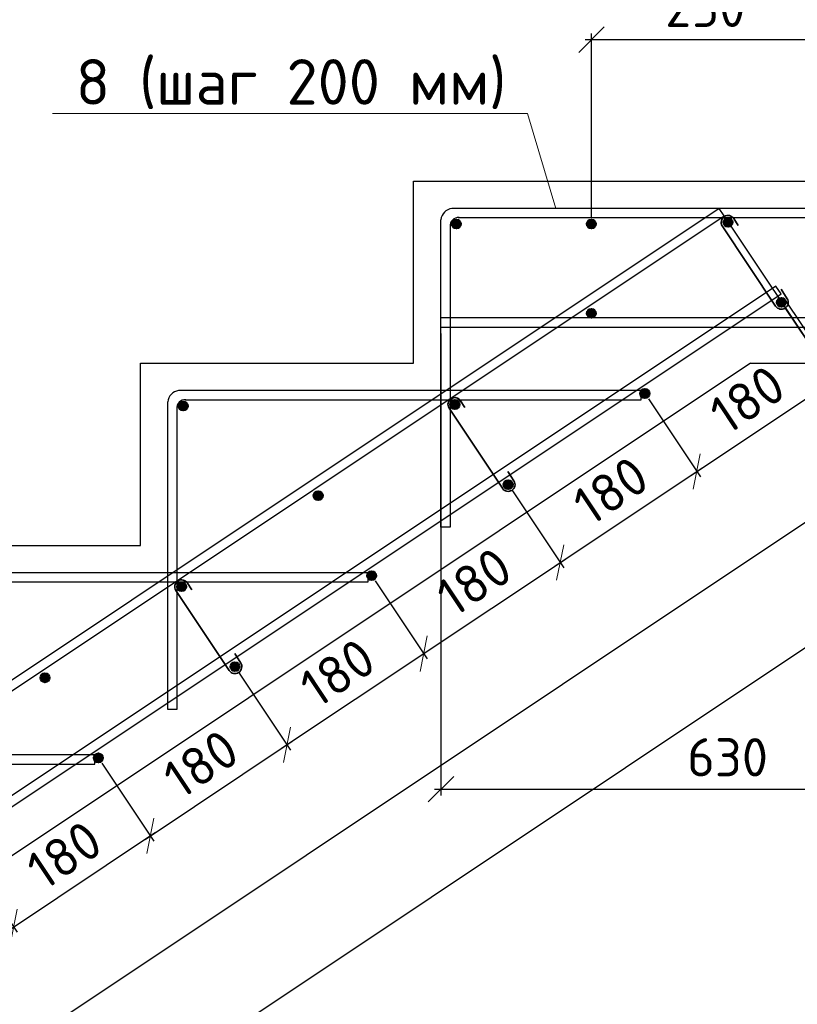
# Model space of a CAD drawing. Header units: millimetres. Extents: x 125896 to 2572636, y -120305 to 130347.
# Tile 160 of 256: x 403345 to 407614, y -103120 to -97715. Entities that reach past the tile are written whole.
import ezdxf

# ---------------------------------------------------------------- set-up
doc = ezdxf.new("R2010")
doc.units = ezdxf.units.MM
doc.linetypes.add('CENTER', pattern=[2, 1.25, -0.25, 0.25, -0.25])
for name, color, linetype, lineweight in [('Арматура', 152, 'Continuous', 40), ('ОСИ', 7, 'CENTER', 15), ('Основная 0.35', 200, 'Continuous', 35), ('Столовая Двери и окна', 7, 'Continuous', 15)]:
    doc.layers.add(name, color=color, linetype=linetype, lineweight=lineweight)
doc.layers.add('Столовая - обозначения', color=7, linetype='Continuous')
doc.styles.get("Standard").update_dxf_attribs({"font": 'isocpeur.ttf'})
doc.styles.add('ГОСТ', font='isocpeur.ttf')
doc.dimstyles.new('Осевые', dxfattribs={"dimscale": 0.7, "dimtxt": 450, "dimasz": 400, "dimexe": 100, "dimexo": 100, "dimgap": 100, "dimtad": 1, "dimdec": 0, "dimzin": 0, "dimdsep": 46, "dimtxsty": 'Standard', "dimblk": 'OBLIQUE', "dimcen": 9, "dimdle": 100, "dimazin": 0, "dimtm": 1e-09, "dimtfac": 1, "dimtdec": 0, "dimtofl": 0, "dimtmove": 0, "dimatfit": 3, "dimfxl": 1, "dimtolj": 1, "dimtzin": 0, "dimarcsym": 0})

# ---------------------------------------------------------------- blocks, each defined once
blk = doc.blocks.new('_OBLIQUE')
at = {"color": 0, "linetype": 'ByBlock'}
blk.add_line((-0.5, -0.5), (0.5, 0.5), dxfattribs=at)
blk = doc.blocks.new('*D1108')
at = {"layer": 'Defpoints', "color": 0, "linetype": 'ByBlock', "lineweight": 20, "ltscale": 13, "transparency": 16777216}
for p in [(407525.1, -99219.5, -900), (408145, -100149.3), (385633.9, -113813.7, -900)]:
    blk.add_point(p, dxfattribs=at)
at = {"layer": 'ОСИ', "color": 0, "linetype": 'ByBlock', "lineweight": -2, "ltscale": 13, "transparency": 16777216}
for p, q in [((407544.5, -99248.6), (408164.4, -100178.4)), ((386224.6, -114762.9), (408174.1, -100129.9)), ((385653.3, -113842.8), (386273.2, -114772.6))]:
    blk.add_line(p, q, dxfattribs=at)
at = {"layer": 'ОСИ', "color": 0, "linetype": 'ByBlock', "lineweight": -2, "ltscale": 13, "transparency": 16777216, "xscale": 140, "yscale": 140, "zscale": 140}
for p, rotation in [((408145, -100149.3), 33.69006752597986), ((386253.8, -114743.5), 213.6900675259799)]:
    blk.add_blockref('_OBLIQUE', p, dxfattribs=dict(at, rotation=rotation))
at = {"layer": 'ОСИ', "color": 0, "linetype": 'ByBlock', "ltscale": 13, "transparency": 16777216, "insert": (397102.3, -107300.8), "char_height": 210, "attachment_point": 5, "rotation": 33.6901}
blk.add_mtext('\\A1;5262', dxfattribs=at)
blk = doc.blocks.new('*D1109')
at = {"layer": 'Defpoints', "color": 0, "linetype": 'ByBlock', "lineweight": 20, "ltscale": 13, "transparency": 16777216}
for p in [(407212.6, -98792.8, -995.9), (408442.9, -100638.3), (384655.8, -113830.7, -995.9)]:
    blk.add_point(p, dxfattribs=at)
at = {"layer": 'ОСИ', "color": 0, "linetype": 'ByBlock', "lineweight": -2, "ltscale": 13, "transparency": 16777216}
for p, q in [((407232, -98822), (408462.4, -100667.4)), ((385857, -115695.6), (408472.1, -100618.9)), ((384675.2, -113859.9), (385905.5, -115705.3))]:
    blk.add_line(p, q, dxfattribs=at)
at = {"layer": 'ОСИ', "color": 0, "linetype": 'ByBlock', "lineweight": -2, "ltscale": 13, "transparency": 16777216, "xscale": 140, "yscale": 140, "zscale": 140}
for p, rotation in [((408442.9, -100638.3), 33.69006752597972), ((385886.1, -115676.2), 213.6900675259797)]:
    blk.add_blockref('_OBLIQUE', p, dxfattribs=dict(at, rotation=rotation))
at = {"layer": 'ОСИ', "color": 0, "linetype": 'ByBlock', "ltscale": 13, "transparency": 16777216, "insert": (397067.4, -108011.7), "char_height": 210, "attachment_point": 5, "rotation": 33.6901}
blk.add_mtext('\\A1;5422', dxfattribs=at)
blk = doc.blocks.new('*D1079')
at = {"layer": 'Defpoints', "color": 0, "linetype": 'ByBlock', "lineweight": 20, "ltscale": 13, "transparency": 16777216}
for p in [(403777.3, -101767.1, 95.9), (404062.6, -102195.2), (403027.3, -102267.1, 95.9)]:
    blk.add_point(p, dxfattribs=at)
at = {"layer": 'ОСИ', "color": 0, "linetype": 'ByBlock', "lineweight": -2, "ltscale": 13, "transparency": 16777216}
for p, q in [((403796.7, -101796.2), (404082.1, -102224.3)), ((403283.5, -102714.6), (404091.8, -102175.7)), ((403046.7, -102296.2), (403332.1, -102724.3))]:
    blk.add_line(p, q, dxfattribs=at)
at = {"layer": 'ОСИ', "color": 0, "linetype": 'ByBlock', "lineweight": -2, "ltscale": 13, "transparency": 16777216, "xscale": 140, "yscale": 140, "zscale": 140}
for p, rotation in [((404062.6, -102195.2), 33.69006752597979), ((403312.6, -102695.2), 213.6900675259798)]:
    blk.add_blockref('_OBLIQUE', p, dxfattribs=dict(at, rotation=rotation))
at = {"layer": 'ОСИ', "color": 0, "linetype": 'ByBlock', "ltscale": 13, "transparency": 16777216, "insert": (403590.6, -102299.6), "char_height": 210, "attachment_point": 5, "rotation": 33.6901}
blk.add_mtext('\\A1;180', dxfattribs=at)
blk = doc.blocks.new('*D1080')
at = {"layer": 'Defpoints', "color": 0, "linetype": 'ByBlock', "lineweight": 20, "ltscale": 13, "transparency": 16777216}
for p in [(404527.3, -101267.1, 95.9), (404812.6, -101695.2), (403777.3, -101767.1, 95.9)]:
    blk.add_point(p, dxfattribs=at)
at = {"layer": 'ОСИ', "color": 0, "linetype": 'ByBlock', "lineweight": -2, "ltscale": 13, "transparency": 16777216}
for p, q in [((404546.7, -101296.2), (404832.1, -101724.3)), ((404033.5, -102214.6), (404841.8, -101675.7)), ((403796.7, -101796.2), (404082.1, -102224.3))]:
    blk.add_line(p, q, dxfattribs=at)
at = {"layer": 'ОСИ', "color": 0, "linetype": 'ByBlock', "lineweight": -2, "ltscale": 13, "transparency": 16777216, "xscale": 140, "yscale": 140, "zscale": 140}
for p, rotation in [((404812.6, -101695.2), 33.69006752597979), ((404062.6, -102195.2), 213.6900675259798)]:
    blk.add_blockref('_OBLIQUE', p, dxfattribs=dict(at, rotation=rotation))
at = {"layer": 'ОСИ', "color": 0, "linetype": 'ByBlock', "ltscale": 13, "transparency": 16777216, "insert": (404340.6, -101799.6), "char_height": 210, "attachment_point": 5, "rotation": 33.6901}
blk.add_mtext('\\A1;180', dxfattribs=at)
blk = doc.blocks.new('*D1081')
at = {"layer": 'Defpoints', "color": 0, "linetype": 'ByBlock', "lineweight": 20, "ltscale": 13, "transparency": 16777216}
for p in [(405277.3, -100767.1, 95.9), (405562.6, -101195.2), (404527.3, -101267.1, 95.9)]:
    blk.add_point(p, dxfattribs=at)
at = {"layer": 'ОСИ', "color": 0, "linetype": 'ByBlock', "lineweight": -2, "ltscale": 13, "transparency": 16777216}
for p, q in [((405296.7, -100796.2), (405582.1, -101224.3)), ((404783.5, -101714.6), (405591.8, -101175.7)), ((404546.7, -101296.2), (404832.1, -101724.3))]:
    blk.add_line(p, q, dxfattribs=at)
at = {"layer": 'ОСИ', "color": 0, "linetype": 'ByBlock', "lineweight": -2, "ltscale": 13, "transparency": 16777216, "xscale": 140, "yscale": 140, "zscale": 140}
for p, rotation in [((405562.6, -101195.2), 33.69006752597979), ((404812.6, -101695.2), 213.6900675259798)]:
    blk.add_blockref('_OBLIQUE', p, dxfattribs=dict(at, rotation=rotation))
at = {"layer": 'ОСИ', "color": 0, "linetype": 'ByBlock', "ltscale": 13, "transparency": 16777216, "insert": (405090.6, -101299.6), "char_height": 210, "attachment_point": 5, "rotation": 33.6901}
blk.add_mtext('\\A1;180', dxfattribs=at)
blk = doc.blocks.new('*D1082')
at = {"layer": 'Defpoints', "color": 0, "linetype": 'ByBlock', "lineweight": 20, "ltscale": 13, "transparency": 16777216}
for p in [(406027.3, -100267.1, 95.9), (406312.6, -100695.2), (405277.3, -100767.1, 95.9)]:
    blk.add_point(p, dxfattribs=at)
at = {"layer": 'ОСИ', "color": 0, "linetype": 'ByBlock', "lineweight": -2, "ltscale": 13, "transparency": 16777216}
for p, q in [((406046.7, -100296.2), (406332.1, -100724.3)), ((405533.5, -101214.6), (406341.8, -100675.7)), ((405296.7, -100796.2), (405582.1, -101224.3))]:
    blk.add_line(p, q, dxfattribs=at)
at = {"layer": 'ОСИ', "color": 0, "linetype": 'ByBlock', "lineweight": -2, "ltscale": 13, "transparency": 16777216, "xscale": 140, "yscale": 140, "zscale": 140}
for p, rotation in [((406312.6, -100695.2), 33.69006752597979), ((405562.6, -101195.2), 213.6900675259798)]:
    blk.add_blockref('_OBLIQUE', p, dxfattribs=dict(at, rotation=rotation))
at = {"layer": 'ОСИ', "color": 0, "linetype": 'ByBlock', "ltscale": 13, "transparency": 16777216, "insert": (405840.6, -100799.6), "char_height": 210, "attachment_point": 5, "rotation": 33.6901}
blk.add_mtext('\\A1;180', dxfattribs=at)
blk = doc.blocks.new('*D1083')
at = {"layer": 'Defpoints', "color": 0, "linetype": 'ByBlock', "lineweight": 20, "ltscale": 13, "transparency": 16777216}
for p in [(406777.3, -99767.1, 95.9), (407062.6, -100195.2), (406027.3, -100267.1, 95.9)]:
    blk.add_point(p, dxfattribs=at)
at = {"layer": 'ОСИ', "color": 0, "linetype": 'ByBlock', "lineweight": -2, "ltscale": 13, "transparency": 16777216}
for p, q in [((406796.7, -99796.2), (407082.1, -100224.3)), ((406283.5, -100714.6), (407091.8, -100175.7)), ((406046.7, -100296.2), (406332.1, -100724.3))]:
    blk.add_line(p, q, dxfattribs=at)
at = {"layer": 'ОСИ', "color": 0, "linetype": 'ByBlock', "lineweight": -2, "ltscale": 13, "transparency": 16777216, "xscale": 140, "yscale": 140, "zscale": 140}
for p, rotation in [((407062.6, -100195.2), 33.69006752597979), ((406312.6, -100695.2), 213.6900675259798)]:
    blk.add_blockref('_OBLIQUE', p, dxfattribs=dict(at, rotation=rotation))
at = {"layer": 'ОСИ', "color": 0, "linetype": 'ByBlock', "ltscale": 13, "transparency": 16777216, "insert": (406590.6, -100299.6), "char_height": 210, "attachment_point": 5, "rotation": 33.6901}
blk.add_mtext('\\A1;180', dxfattribs=at)
blk = doc.blocks.new('*D1084')
at = {"layer": 'Defpoints', "color": 0, "linetype": 'ByBlock', "lineweight": 20, "ltscale": 13, "transparency": 16777216}
for p in [(407527.3, -99267.1, 95.9), (407812.6, -99695.2), (406777.3, -99767.1, 95.9)]:
    blk.add_point(p, dxfattribs=at)
at = {"layer": 'ОСИ', "color": 0, "linetype": 'ByBlock', "lineweight": -2, "ltscale": 13, "transparency": 16777216}
for p, q in [((407546.7, -99296.2), (407832.1, -99724.3)), ((407033.5, -100214.6), (407841.8, -99675.7)), ((406796.7, -99796.2), (407082.1, -100224.3))]:
    blk.add_line(p, q, dxfattribs=at)
at = {"layer": 'ОСИ', "color": 0, "linetype": 'ByBlock', "lineweight": -2, "ltscale": 13, "transparency": 16777216, "xscale": 140, "yscale": 140, "zscale": 140}
for p, rotation in [((407812.6, -99695.2), 33.69006752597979), ((407062.6, -100195.2), 213.6900675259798)]:
    blk.add_blockref('_OBLIQUE', p, dxfattribs=dict(at, rotation=rotation))
at = {"layer": 'ОСИ', "color": 0, "linetype": 'ByBlock', "ltscale": 13, "transparency": 16777216, "insert": (407340.6, -99799.6), "char_height": 210, "attachment_point": 5, "rotation": 33.6901}
blk.add_mtext('\\A1;180', dxfattribs=at)
blk = doc.blocks.new('*D1067')
at = {"layer": 'Defpoints', "color": 0, "linetype": 'ByBlock', "lineweight": 20, "ltscale": 13, "transparency": 16777216}
for p in [(406484.2, -97825.3), (406484.2, -98836.3), (407734.2, -98827.5)]:
    blk.add_point(p, dxfattribs=at)
at = {"layer": 'ОСИ', "color": 0, "linetype": 'ByBlock', "lineweight": -2, "ltscale": 13, "transparency": 16777216}
for p, q in [((406484.2, -98801.3), (406484.2, -97790.3)), ((407734.2, -98792.5), (407734.2, -97790.3)), ((407769.2, -97825.3), (406449.2, -97825.3))]:
    blk.add_line(p, q, dxfattribs=at)
at = {"layer": 'ОСИ', "color": 0, "linetype": 'ByBlock', "lineweight": -2, "ltscale": 13, "transparency": 16777216, "xscale": 140, "yscale": 140, "zscale": 140, "rotation": 180}
blk.add_blockref('_OBLIQUE', (406484.2, -97825.3), dxfattribs=at)
at = {"layer": 'ОСИ', "color": 0, "linetype": 'ByBlock', "lineweight": -2, "ltscale": 13, "transparency": 16777216, "xscale": 140, "yscale": 140, "zscale": 140}
blk.add_blockref('_OBLIQUE', (407734.2, -97825.3), dxfattribs=at)
at = {"layer": 'ОСИ', "color": 0, "linetype": 'ByBlock', "ltscale": 13, "transparency": 16777216, "insert": (407109.2, -97650.3), "char_height": 210, "attachment_point": 5}
blk.add_mtext('\\A1;250', dxfattribs=at)
blk = doc.blocks.new('*D1120')
at = {"layer": 'Defpoints', "color": 0, "linetype": 'ByBlock', "lineweight": 20, "ltscale": 13, "transparency": 16777216}
for p in [(405658, -99402.5), (408805.6, -99402.5), (408805.6, -101938.8)]:
    blk.add_point(p, dxfattribs=at)
at = {"layer": 'ОСИ', "color": 0, "linetype": 'ByBlock', "lineweight": -2, "ltscale": 13, "transparency": 16777216}
for p, q in [((405658, -99437.5), (405658, -101973.8)), ((408805.6, -99437.5), (408805.6, -101973.8)), ((405623, -101938.8), (408840.6, -101938.8))]:
    blk.add_line(p, q, dxfattribs=at)
at = {"layer": 'ОСИ', "color": 0, "linetype": 'ByBlock', "lineweight": -2, "ltscale": 13, "transparency": 16777216, "xscale": 140, "yscale": 140, "zscale": 140, "rotation": 180}
blk.add_blockref('_OBLIQUE', (405658, -101938.8), dxfattribs=at)
at = {"layer": 'ОСИ', "color": 0, "linetype": 'ByBlock', "lineweight": -2, "ltscale": 13, "transparency": 16777216, "xscale": 140, "yscale": 140, "zscale": 140}
blk.add_blockref('_OBLIQUE', (408805.6, -101938.8), dxfattribs=at)
at = {"layer": 'ОСИ', "color": 0, "linetype": 'ByBlock', "ltscale": 13, "transparency": 16777216, "insert": (407231.8, -101763.8), "char_height": 210, "attachment_point": 5}
blk.add_mtext('\\A1;630', dxfattribs=at)

msp = doc.modelspace()

# ---------------------------------------------------------------- hatches: boundary and pattern name
at = {"layer": 'Арматура'}
h = msp.add_hatch(color=256, dxfattribs=at)
edge = h.paths.add_edge_path()
edge.add_arc((405743, -98836.3), 25, 0, 360)
h = msp.add_hatch(color=256, dxfattribs=at)
edge = h.paths.add_edge_path()
edge.add_arc((406484.2, -98836.3), 25, 0, 360)
h = msp.add_hatch(color=256, dxfattribs=at)
edge = h.paths.add_edge_path()
edge.add_arc((407234.2, -98827.5), 25, 0, 360)
h = msp.add_hatch(color=256, dxfattribs=at)
edge = h.paths.add_edge_path()
edge.add_arc((407527.3, -99267.1), 25, 0, 360)
h = msp.add_hatch(color=256, dxfattribs=at)
edge = h.paths.add_edge_path()
edge.add_arc((406484.2, -99327.5), 25, 0, 360)
h = msp.add_hatch(color=256, dxfattribs=at)
edge = h.paths.add_edge_path()
edge.add_arc((406777.3, -99767.1), 25, 0, 360)
h = msp.add_hatch(color=256, dxfattribs=at)
edge = h.paths.add_edge_path()
edge.add_arc((404243, -99836.3), 25, 0, 360)
h = msp.add_hatch(color=256, dxfattribs=at)
edge = h.paths.add_edge_path()
edge.add_arc((405734.2, -99827.5), 25, 0, 360)
h = msp.add_hatch(color=256, dxfattribs=at)
edge = h.paths.add_edge_path()
edge.add_arc((406027.3, -100267.1), 25, 0, 360)
h = msp.add_hatch(color=256, dxfattribs=at)
edge = h.paths.add_edge_path()
edge.add_arc((404984.2, -100327.5), 25, 0, 360)
h = msp.add_hatch(color=256, dxfattribs=at)
edge = h.paths.add_edge_path()
edge.add_arc((405277.3, -100767.1), 25, 0, 360)
h = msp.add_hatch(color=256, dxfattribs=at)
edge = h.paths.add_edge_path()
edge.add_arc((404234.2, -100827.5), 25, 0, 360)
h = msp.add_hatch(color=256, dxfattribs=at)
edge = h.paths.add_edge_path()
edge.add_arc((404527.3, -101267.1), 25, 0, 360)
h = msp.add_hatch(color=256, dxfattribs=at)
edge = h.paths.add_edge_path()
edge.add_arc((403484.2, -101327.5), 25, 0, 360)
h = msp.add_hatch(color=256, dxfattribs=at)
edge = h.paths.add_edge_path()
edge.add_arc((403777.3, -101767.1), 25, 0, 360)

# ---------------------------------------------------------------- linework, layer by layer
for centre in [(405743, -98836.3), (406484.2, -98836.3), (407234.2, -98827.5), (407527.3, -99267.1, 95.9), (406484.2, -99327.5), (406777.3, -99767.1, 95.9), (404243, -99836.3), (405734.2, -99827.5), (406027.3, -100267.1, 95.9), (404984.2, -100327.5), (405277.3, -100767.1, 95.9), (404234.2, -100827.5), (404527.3, -101267.1, 95.9), (403484.2, -101327.5), (403777.3, -101767.1, 95.9)]:
    msp.add_circle(centre, 25, dxfattribs=at)
at = {"layer": 'Основная 0.35'}
for p, q in [((407265.9, -98807.4), (407289.7, -98844.9)), ((407495.6, -99287.2, 95.9), (407202.5, -98847.6)), ((407558.9, -99247, 95.9), (407525.6, -99194.5, 95.9)), ((405765.9, -99807.4), (405789.7, -99844.9)), ((405995.6, -100287.2, 95.9), (405702.5, -99847.6)), ((406058.9, -100247, 95.9), (406025.6, -100194.5, 95.9)), ((404265.9, -100807.4), (404289.7, -100844.9)), ((404495.6, -101287.2, 95.9), (404202.5, -100847.6)), ((404558.9, -101247, 95.9), (404525.6, -101194.5, 95.9))]:
    msp.add_line(p, q, dxfattribs=at)
for centre, start, end in [((407234.2, -98827.5), 32.4089, 212.4089), ((407527.3, -99267.1, 95.9), 212.4089, 32.4089), ((405734.2, -99827.5), 32.4089, 212.4089), ((406027.3, -100267.1, 95.9), 212.4089, 32.4089), ((404234.2, -100827.5), 32.4089, 212.4089), ((404527.3, -101267.1, 95.9), 212.4089, 32.4089)]:
    msp.add_arc(centre, 37.5, start, end, dxfattribs=at)
at = {"layer": 'Столовая Двери и окна', "color": 18, "lineweight": 20, "true_color": 0x000000}
for p in [(403525.2, -98230.1), (406289.4, -98751.3)]:
    msp.add_line(p, (406132.7, -98230.1), dxfattribs=at)
at = {"layer": 'Столовая Двери и окна', "color": 18, "lineweight": 30, "true_color": 0x000000}
for q in [(385758, -114001.3, -900), (409008, -99601.3)]:
    msp.add_line((407358, -99601.3, -1170), q, dxfattribs=at)
msp.add_lwpolyline([(402508, -100601.3), (404008, -100601.3), (404008, -99601.3), (405508, -99601.3), (405508, -98601.3), (407008, -98601.3), (407008, -98601.3), (409008, -98601.3)], dxfattribs=at)
at = {"layer": 'Столовая Двери и окна', "color": 146, "lineweight": 30, "true_color": 0x105689}
for points, elevation in [([(407212.6, -98792.8), (407184.9, -98751.2), (384628, -113789.1), (384655.8, -113830.7)], -995.9), ([(407525.1, -99219.5), (407497.4, -99177.9), (385606.2, -113772.1), (385633.9, -113813.7)], -900)]:
    msp.add_lwpolyline(points, close=True, dxfattribs=dict(at, elevation=elevation))
for points in [[(405752.5, -98801.3), (408808, -98801.3), (408808, -98751.3), (405718.1, -98751.3), (405718.1, -98751.3), (405718.1, -98751.3)], [(405708, -98843.3), (405708, -100501.3), (405658, -100501.3), (405658, -98813.7)], [(405658, -99402.5), (408805.6, -99402.5), (408805.6, -99352.5), (405658, -99352.5)], [(404252.5, -99801.3), (406758, -99801.3), (406758, -99751.3), (404218.1, -99751.3), (404218.1, -99751.3), (404218.1, -99751.3)], [(404208, -99843.3), (404208, -101501.3), (404158, -101501.3), (404158, -99813.7)], [(402752.5, -100801.3), (405258, -100801.3), (405258, -100751.3), (402718.1, -100751.3), (402718.1, -100751.3), (402718.1, -100751.3)], [(401252.5, -101801.3), (403758, -101801.3), (403758, -101751.3), (401218.1, -101751.3), (401218.1, -101751.3), (401218.1, -101751.3)]]:
    msp.add_lwpolyline(points, dxfattribs=at)
for centre, radius, start, end in [((405726.5, -98819.6), 68.8, 97.0393, 175.0783), ((405754.2, -98847.5), 46.3, 86.1948, 184.7403), ((404226.5, -99819.6), 68.8, 97.0393, 175.0783), ((404254.2, -99847.5), 46.3, 86.1948, 184.7403)]:
    msp.add_arc(centre, radius, start, end, dxfattribs=at)

# ---------------------------------------------------------------- texts
at = {"insert": (226281.3, -87218.1), "char_height": 250, "attachment_point": 1, "style": 'ГОСТ'}
msp.add_mtext_dynamic_manual_height_columns('\\A1;\\pi9384.38;{\\H1.5152x;\\P\\pi1250;Общие указания\\P\\pi250;}1.^IРабочая документация разработана в соответствии с заданием на проектирование, требованиями действующих технических регламентов, стандартов, сводов правил и других документов, содержащих установленные требования.\\P2.^IРабочая документация выполнена в соответствии со следующими нормативными и техническими документами:\\P-^IСП 20.13330.2016 "Нагрузки и Воздействия";\\P-^IСП 63.13330.2012 "Бетонные и железобетонные конструкции. Основные положения";\\P-^IСП 22.13330.2016 "Основания зданий и сооружений";\\P-^IСП 45.13330.2012 "Земляные сооружения, основания и фундаменты".\\P3.   За относительную отметку 0,000 принята отметка чистого пола первого этажа.\\P4.^IПеречень видов работ, для которых необходимо составлять акты освидетельствования скрытых работ:\\P-^Iармирование конструкций;\\P-^Iосвидетельствование опалубки перед бетонированием;\\P-^Iвыполнение сварочных работ;\\P-^Iотбор контрольных проб бетона;\\P-^Iсоответствие законченных железобетонных конструкций проекту с отображением качества работ;\\P-^Iустройство монолитных конструкций, выполняемых в зимнее время;  \\P\\pi0;  -    устройство гидроизоляции;\\P\\pi250;-^Iуплотнение грунтов и обратную засыпку.\\PЗапрещается выполнение последующих работ при отсутствии актов освидетельствования предшествующих скрытых работ во всех случаях.\\P\\pi0;        5. Проект рассчитан на производство работ в период положительных температур. В случае выполнения работ при отрицательных температурах необходимо выполнять требования СНиП часть 3 по производству работ и ППР.\\P        6. При минимальной температуре воздуха до минус 15°С допускается: выдерживание бетона в конструкции методом термоса, при предварительном разогреве бетонной смеси, форсированный электроразогрев бетона в конструкции с повторным уплотнением.\\P\\pi250;При минимальной температуре воздуха до минус 25°С допускается: обогрев бетона в греющей опалубке с помощью низкотемпературных электронагревателей, электродный сквозной прогрев бетона, электрообогрев с помощью греющего провода.\\P\\pi0;7. При отрицательной температуре воздуха уплотнение грунта обратной засыпки в траншеях должно \\Pосуществляться до достижения коэффициента уплотнения 0,98. \\PВремя уплотнения грунта в зависимости от температуры воздуха: \\P\\pi250;-^Iпри t{\\H0.7x;\\So^ ;}-5, 90-120 минут; при t{\\H0.7x;\\So^ ;\\H1.42857x;-10, 60-90 минут; }при t{\\H0.7x;\\So^ ;\\H1.42857x;-20, 40-60 минут; }при t{\\H0.7x;\\So^ ;\\H1.42857x;-30, 20-30 минут;\\P\\pi0;Работы по выполнению насыпей и обратных засыпок при отрицательных температурах должны производить с учетом следующих требований:\\P\\pi250;-^Iподготовку поверхности (основания) насыпи и обратных засыпок следует выполнять с полным удалением снега, льда, промерзшего слоя слабого и пучинистого грунта на всю его глубину;\\P-^Iотсыпку в насыпь и обратные засыпки грунтов необходимо производить при их природной влажности и в талом состоянии с содержанием комьев мерзлого грунта, не превышающим требований, приведенных в приложении М СП 45.13330.2017. Свод правил. Земляные сооружения, основания и фундаменты., и, как правило, на не промерзшие ранее отсыпанные и уплотненные слои. В отдельных случаях при согласовании с автором проекта допускается грунты отсыпать на непучинистые грунты, промерзшие на глубину не более 15 см;\\P-^Iпри пониженной влажности отсыпанных грунтов для их уплотнения следует применять более тяжелое грунтоуплотняющее оборудование; \\P-^Iработы по отсыпке и уплотнению каждого слоя должны выполнять в течение одной рабочей смены; - при выполнении насыпей из глинистых грунтов при обильном снеговыпадении все работы должны быть прекращены; - перерывы в работах по выполнению насыпей и обратных засыпок допускаются только при условиях, что за время перерыва глубина промерзания ранее уплотненных пучинистых грунтов не превысит 15 см или на время перерыва ранее уплотненные грунты утепляются специальными средствами (например, маловлажным рыхлым грунтом, который в последующем удаляется); - все работы по отсыпке грунтов и их уплотнению выполняют с повышенной интенсивностью.}', width=20474.372, gutter_width=5800, heights=[24436.9], dxfattribs=at)
at = {"layer": 'Столовая - обозначения', "lineweight": 25}
msp.add_text('8 (шаг 200 мм)', height=250, dxfattribs=at).set_placement((403653.3, -98181.7))

# ---------------------------------------------------------------- dimensions: what is measured, and where the dimension line sits
at = {"layer": 'ОСИ', "linetype": 'ByBlock', "ltscale": 13}
for base, p1, p2, picture, middle in [((406484.2, -97825.3), (407734.2, -98827.5), (406484.2, -98836.3), '*D1067', (407109.2, -97650.3)), ((408805.6, -101938.8), (405658, -99402.5), (408805.6, -99402.5), '*D1120', (407231.8, -101763.8))]:
    dim = msp.add_linear_dim(base=base, p1=p1, p2=p2, dimstyle='Осевые', override={"dimtxt": 300, "dimasz": 200, "dimexe": 50, "dimexo": 50, "dimlfac": 0.2, "dimdle": 50, "dimtmove": 1}, dxfattribs=at)
    dim.commit()
    dim.dimension.update_dxf_attribs({"geometry": picture, "text_midpoint": middle})
for p1, p2, distance, picture, middle in [((384655.8, -113830.7, -995.9), (407212.6, -98792.8, -995.9), -2218, '*D1109', (397067.4, -108011.7)), ((385633.9, -113813.7, -900), (407525.1, -99219.5, -900), -1117.5, '*D1108', (397102.3, -107300.8)), ((406777.3, -99767.1, 95.9), (407527.3, -99267.1, 95.9), -514.5, '*D1084', (407340.6, -99799.6)), ((406027.3, -100267.1, 95.9), (406777.3, -99767.1, 95.9), -514.5, '*D1083', (406590.6, -100299.6)), ((405277.3, -100767.1, 95.9), (406027.3, -100267.1, 95.9), -514.5, '*D1082', (405840.6, -100799.6)), ((404527.3, -101267.1, 95.9), (405277.3, -100767.1, 95.9), -514.5, '*D1081', (405090.6, -101299.6)), ((403777.3, -101767.1, 95.9), (404527.3, -101267.1, 95.9), -514.5, '*D1080', (404340.6, -101799.6)), ((403027.3, -102267.1, 95.9), (403777.3, -101767.1, 95.9), -514.5, '*D1079', (403590.6, -102299.6))]:
    dim = msp.add_aligned_dim(p1=p1, p2=p2, distance=distance, dimstyle='Осевые', override={"dimtxt": 300, "dimasz": 200, "dimexe": 50, "dimexo": 50, "dimlfac": 0.2, "dimdle": 50, "dimtmove": 1}, dxfattribs=at)
    dim.commit()
    dim.dimension.update_dxf_attribs({"geometry": picture, "text_midpoint": middle})

doc.saveas('drawing.dxf')
